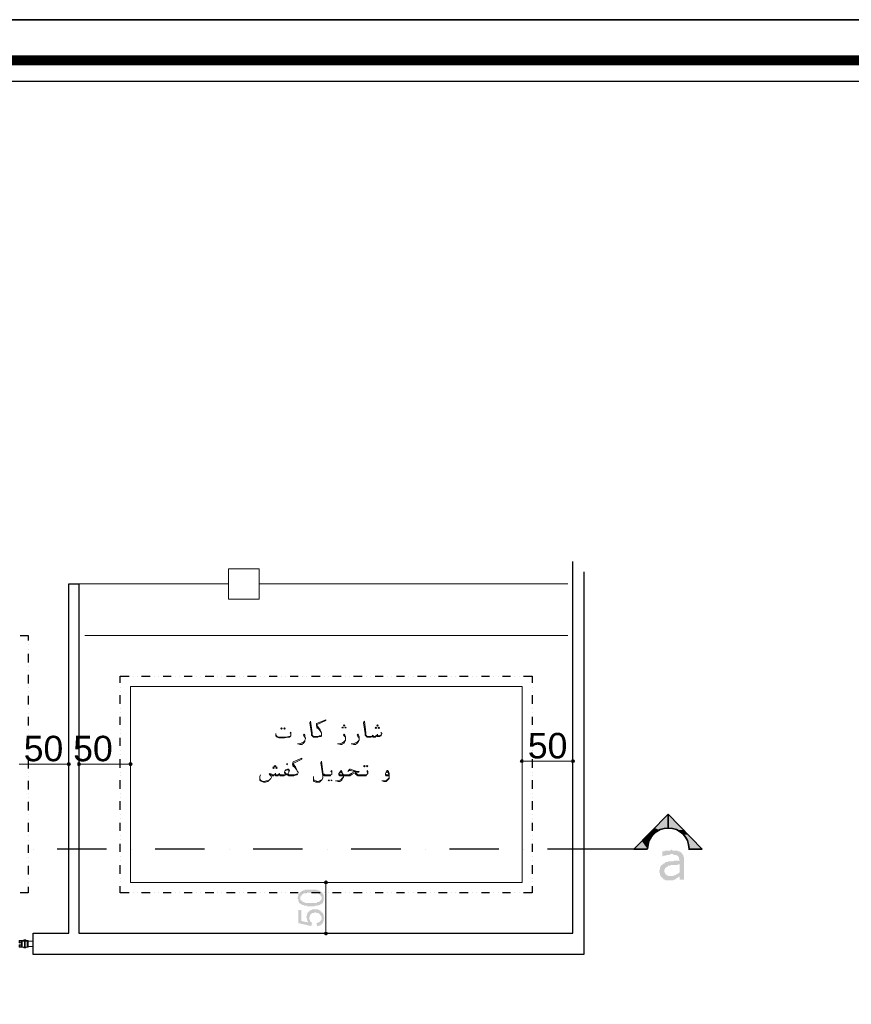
# Model space of a CAD drawing. Header units: metres. Extents: x 5.7 to 89.8, y 4 to 63.5.
# Tile 31 of 72: x 19.8 to 30.9, y 50.4 to 63.5. Entities that reach past the tile are written whole.
import ezdxf

# ---------------------------------------------------------------- set-up
doc = ezdxf.new("R2010")
doc.units = ezdxf.units.M
doc.header["$MEASUREMENT"] = 0
for name, color, linetype in [('PDF11_dim', 7, 'Continuous'), ('PDF11_furn', 7, 'Continuous'), ('PDF11_halozen', 7, 'Continuous'), ('PDF11_KADR', 7, 'Continuous'), ('PDF11_saghf kazeb', 7, 'Continuous'), ('PDF11_SECTION', 7, 'Continuous'), ('PDF11_Text', 7, 'Continuous'), ('PDF11_textt', 7, 'Continuous'), ('PDF11_wall', 7, 'Continuous'), ('PDF11_WIN', 7, 'Continuous')]:
    doc.layers.add(name, color=color, linetype=linetype)
doc.styles.add('PDF Arial', font='arial.ttf')

msp = doc.modelspace()

# ---------------------------------------------------------------- hatches: boundary and pattern name
at = {"layer": 'PDF11_dim', "transparency": 33554559}
h = msp.add_hatch(color=256, dxfattribs=at)
h.paths.add_polyline_path([(23.686, 51.716), (23.686, 51.716), (23.677, 51.716), (23.677, 51.716), (23.667, 51.716), (23.667, 51.716), (23.657, 51.716), (23.648, 51.716), (23.648, 51.716), (23.638, 51.716), (23.638, 51.726), (23.629, 51.726), (23.629, 51.726), (23.629, 51.726), (23.619, 51.726), (23.619, 51.726), (23.609, 51.726), (23.609, 51.726), (23.6, 51.726), (23.6, 51.726), (23.6, 51.726), (23.59, 51.736), (23.59, 51.736), (23.58, 51.736), (23.58, 51.736), (23.571, 51.736), (23.571, 51.745), (23.561, 51.745), (23.561, 51.745), (23.561, 51.745), (23.551, 51.755), (23.551, 51.755), (23.551, 51.755), (23.542, 51.755), (23.542, 51.764), (23.542, 51.764), (23.532, 51.764), (23.532, 51.774), (23.532, 51.774), (23.532, 51.774), (23.523, 51.784), (23.523, 51.784), (23.523, 51.793), (23.523, 51.793), (23.523, 51.803), (23.523, 51.803), (23.523, 51.813), (23.513, 51.813), (23.513, 51.822), (23.513, 51.822), (23.513, 51.832), (23.513, 51.832), (23.513, 51.832), (23.513, 51.842), (23.513, 51.842), (23.523, 51.851), (23.523, 51.851), (23.523, 51.861), (23.523, 51.861), (23.523, 51.87), (23.523, 51.87), (23.523, 51.88), (23.523, 51.88), (23.532, 51.88), (23.532, 51.89), (23.532, 51.89), (23.542, 51.89), (23.542, 51.899), (23.542, 51.899), (23.551, 51.899), (23.551, 51.909), (23.551, 51.909), (23.561, 51.909), (23.561, 51.919), (23.571, 51.919), (23.571, 51.919), (23.571, 51.919), (23.58, 51.919), (23.58, 51.928), (23.59, 51.928), (23.59, 51.928), (23.6, 51.928), (23.6, 51.928), (23.609, 51.928), (23.609, 51.938), (23.609, 51.938), (23.619, 51.938), (23.619, 51.938), (23.629, 51.938), (23.629, 51.938), (23.638, 51.938), (23.638, 51.938), (23.638, 51.938), (23.648, 51.938), (23.648, 51.938), (23.657, 51.938), (23.667, 51.938), (23.667, 51.938), (23.677, 51.938), (23.677, 51.938), (23.686, 51.938), (23.686, 51.938), (23.686, 51.938), (23.696, 51.938), (23.706, 51.938), (23.706, 51.938), (23.715, 51.938), (23.715, 51.938), (23.725, 51.938), (23.725, 51.938), (23.734, 51.938), (23.734, 51.938), (23.744, 51.938), (23.744, 51.938), (23.754, 51.938), (23.754, 51.938), (23.763, 51.938), (23.763, 51.938), (23.773, 51.938), (23.773, 51.928), (23.783, 51.928), (23.783, 51.928), (23.783, 51.928), (23.783, 51.928), (23.792, 51.928), (23.802, 51.928), (23.802, 51.919), (23.802, 51.919), (23.812, 51.919), (23.812, 51.919), (23.821, 51.919), (23.821, 51.909), (23.831, 51.909), (23.831, 51.909), (23.831, 51.899), (23.84, 51.899), (23.84, 51.899), (23.84, 51.89), (23.84, 51.89), (23.85, 51.89), (23.85, 51.88), (23.85, 51.88), (23.85, 51.88), (23.86, 51.87), (23.86, 51.87), (23.86, 51.861), (23.86, 51.861), (23.86, 51.851), (23.86, 51.851), (23.86, 51.842), (23.86, 51.842), (23.86, 51.832), (23.869, 51.832), (23.869, 51.832), (23.869, 51.822), (23.86, 51.822), (23.86, 51.813), (23.86, 51.813), (23.86, 51.803), (23.86, 51.803), (23.86, 51.793), (23.86, 51.793), (23.86, 51.784), (23.86, 51.784), (23.85, 51.784), (23.85, 51.774), (23.85, 51.774), (23.85, 51.764), (23.84, 51.764), (23.84, 51.764), (23.84, 51.755), (23.831, 51.755), (23.831, 51.755), (23.831, 51.755), (23.831, 51.745), (23.821, 51.745), (23.821, 51.745), (23.821, 51.745), (23.812, 51.745), (23.812, 51.736), (23.812, 51.736), (23.802, 51.736), (23.802, 51.736), (23.792, 51.736), (23.792, 51.736), (23.792, 51.736), (23.783, 51.726), (23.783, 51.726), (23.773, 51.726), (23.773, 51.726), (23.763, 51.726), (23.763, 51.726), (23.754, 51.726), (23.754, 51.726), (23.744, 51.726), (23.744, 51.726), (23.734, 51.716), (23.734, 51.716), (23.725, 51.716), (23.715, 51.716), (23.715, 51.716), (23.706, 51.716), (23.706, 51.716), (23.696, 51.716), (23.686, 51.716)], flags=0)
h.paths.add_polyline_path([(23.686, 51.764), (23.696, 51.764), (23.706, 51.764), (23.715, 51.764), (23.715, 51.764), (23.725, 51.764), (23.725, 51.764), (23.734, 51.764), (23.744, 51.764), (23.744, 51.764), (23.754, 51.764), (23.754, 51.764), (23.763, 51.764), (23.763, 51.764), (23.773, 51.764), (23.773, 51.764), (23.773, 51.774), (23.783, 51.774), (23.783, 51.774), (23.783, 51.774), (23.792, 51.774), (23.792, 51.774), (23.792, 51.774), (23.802, 51.784), (23.802, 51.784), (23.802, 51.784), (23.802, 51.784), (23.812, 51.784), (23.812, 51.793), (23.821, 51.793), (23.821, 51.793), (23.821, 51.803), (23.821, 51.803), (23.831, 51.813), (23.831, 51.813), (23.831, 51.822), (23.831, 51.822), (23.831, 51.822), (23.831, 51.832), (23.831, 51.832), (23.831, 51.842), (23.831, 51.842), (23.831, 51.851), (23.821, 51.851), (23.821, 51.851), (23.821, 51.861), (23.821, 51.861), (23.812, 51.87), (23.812, 51.87), (23.812, 51.87), (23.802, 51.88), (23.802, 51.88), (23.802, 51.88), (23.802, 51.88), (23.792, 51.88), (23.792, 51.88), (23.792, 51.89), (23.783, 51.89), (23.783, 51.89), (23.783, 51.89), (23.773, 51.89), (23.773, 51.89), (23.763, 51.89), (23.763, 51.89), (23.754, 51.89), (23.754, 51.89), (23.744, 51.899), (23.744, 51.899), (23.734, 51.899), (23.734, 51.899), (23.725, 51.899), (23.715, 51.899), (23.715, 51.899), (23.706, 51.899), (23.696, 51.899), (23.696, 51.899), (23.686, 51.899), (23.686, 51.899), (23.677, 51.899), (23.667, 51.899), (23.667, 51.899), (23.657, 51.899), (23.648, 51.899), (23.648, 51.899), (23.638, 51.899), (23.638, 51.899), (23.629, 51.89), (23.629, 51.89), (23.619, 51.89), (23.619, 51.89), (23.609, 51.89), (23.609, 51.89), (23.6, 51.89), (23.6, 51.89), (23.6, 51.89), (23.59, 51.89), (23.59, 51.88), (23.59, 51.88), (23.58, 51.88), (23.58, 51.88), (23.58, 51.88), (23.58, 51.88), (23.571, 51.87), (23.571, 51.87), (23.571, 51.87), (23.561, 51.861), (23.561, 51.861), (23.561, 51.861), (23.561, 51.851), (23.551, 51.851), (23.551, 51.842), (23.551, 51.842), (23.551, 51.842), (23.551, 51.832), (23.551, 51.832), (23.551, 51.822), (23.551, 51.822), (23.551, 51.813), (23.551, 51.813), (23.551, 51.803), (23.561, 51.803), (23.561, 51.803), (23.561, 51.793), (23.561, 51.793), (23.571, 51.793), (23.571, 51.784), (23.571, 51.784), (23.58, 51.784), (23.58, 51.784), (23.58, 51.774), (23.59, 51.774), (23.59, 51.774), (23.59, 51.774), (23.6, 51.774), (23.6, 51.774), (23.609, 51.774), (23.609, 51.764), (23.609, 51.764), (23.619, 51.764), (23.619, 51.764), (23.629, 51.764), (23.629, 51.764), (23.638, 51.764), (23.638, 51.764), (23.648, 51.764), (23.657, 51.764), (23.657, 51.764), (23.667, 51.764), (23.667, 51.764), (23.677, 51.764), (23.686, 51.764), (23.686, 51.764), (23.686, 51.764)], flags=0)
msp.add_hatch(color=256, dxfattribs=at).paths.add_polyline_path([(23.773, 51.456), (23.763, 51.495), (23.773, 51.495), (23.773, 51.495), (23.783, 51.504), (23.783, 51.504), (23.792, 51.504), (23.792, 51.504), (23.802, 51.504), (23.802, 51.514), (23.802, 51.514), (23.812, 51.514), (23.812, 51.514), (23.812, 51.524), (23.821, 51.524), (23.821, 51.524), (23.821, 51.533), (23.821, 51.533), (23.831, 51.543), (23.831, 51.543), (23.831, 51.553), (23.831, 51.553), (23.831, 51.562), (23.831, 51.562), (23.831, 51.562), (23.831, 51.572), (23.831, 51.572), (23.831, 51.581), (23.831, 51.581), (23.831, 51.581), (23.821, 51.591), (23.821, 51.591), (23.821, 51.601), (23.821, 51.601), (23.812, 51.601), (23.812, 51.61), (23.812, 51.61), (23.812, 51.61), (23.802, 51.62), (23.802, 51.62), (23.792, 51.62), (23.792, 51.62), (23.792, 51.63), (23.783, 51.63), (23.783, 51.63), (23.773, 51.63), (23.773, 51.63), (23.763, 51.63), (23.763, 51.63), (23.754, 51.639), (23.754, 51.639), (23.744, 51.639), (23.744, 51.639), (23.744, 51.639), (23.734, 51.639), (23.734, 51.63), (23.725, 51.63), (23.725, 51.63), (23.715, 51.63), (23.715, 51.63), (23.706, 51.63), (23.706, 51.63), (23.706, 51.62), (23.696, 51.62), (23.696, 51.62), (23.686, 51.62), (23.686, 51.61), (23.686, 51.61), (23.686, 51.61), (23.686, 51.601), (23.677, 51.601), (23.677, 51.601), (23.677, 51.591), (23.677, 51.591), (23.677, 51.581), (23.667, 51.581), (23.667, 51.572), (23.667, 51.572), (23.667, 51.562), (23.667, 51.562), (23.667, 51.553), (23.667, 51.553), (23.667, 51.543), (23.677, 51.543), (23.677, 51.543), (23.677, 51.533), (23.677, 51.533), (23.677, 51.524), (23.677, 51.524), (23.677, 51.524), (23.686, 51.514), (23.686, 51.514), (23.686, 51.514), (23.696, 51.504), (23.696, 51.504), (23.706, 51.504), (23.706, 51.504), (23.696, 51.456), (23.523, 51.495), (23.523, 51.668), (23.561, 51.668), (23.561, 51.524), (23.657, 51.504), (23.648, 51.514), (23.648, 51.514), (23.648, 51.524), (23.648, 51.524), (23.638, 51.533), (23.638, 51.533), (23.638, 51.543), (23.638, 51.543), (23.638, 51.553), (23.638, 51.553), (23.638, 51.553), (23.638, 51.562), (23.629, 51.562), (23.629, 51.572), (23.629, 51.572), (23.629, 51.581), (23.629, 51.581), (23.638, 51.591), (23.638, 51.591), (23.638, 51.601), (23.638, 51.601), (23.638, 51.61), (23.638, 51.61), (23.638, 51.61), (23.638, 51.62), (23.648, 51.62), (23.648, 51.63), (23.648, 51.63), (23.648, 51.639), (23.657, 51.639), (23.657, 51.639), (23.657, 51.649), (23.667, 51.649), (23.667, 51.649), (23.667, 51.659), (23.677, 51.659), (23.677, 51.659), (23.677, 51.659), (23.686, 51.668), (23.686, 51.668), (23.696, 51.668), (23.696, 51.668), (23.706, 51.668), (23.706, 51.678), (23.706, 51.678), (23.715, 51.678), (23.715, 51.678), (23.725, 51.678), (23.725, 51.678), (23.734, 51.678), (23.734, 51.678), (23.744, 51.678), (23.744, 51.678), (23.754, 51.678), (23.754, 51.678), (23.763, 51.678), (23.763, 51.678), (23.773, 51.678), (23.773, 51.678), (23.783, 51.678), (23.783, 51.678), (23.792, 51.668), (23.792, 51.668), (23.802, 51.668), (23.802, 51.668), (23.802, 51.668), (23.812, 51.659), (23.812, 51.659), (23.821, 51.659), (23.821, 51.649), (23.821, 51.649), (23.831, 51.649), (23.831, 51.649), (23.831, 51.639), (23.84, 51.639), (23.84, 51.639), (23.84, 51.63), (23.85, 51.63), (23.85, 51.63), (23.85, 51.62), (23.85, 51.62), (23.85, 51.61), (23.86, 51.61), (23.86, 51.61), (23.86, 51.601), (23.86, 51.601), (23.86, 51.591), (23.86, 51.591), (23.86, 51.581), (23.86, 51.581), (23.86, 51.572), (23.869, 51.572), (23.869, 51.562), (23.869, 51.562), (23.869, 51.562), (23.86, 51.553), (23.86, 51.543), (23.86, 51.543), (23.86, 51.533), (23.86, 51.533), (23.86, 51.533), (23.86, 51.524), (23.86, 51.524), (23.86, 51.514), (23.85, 51.514), (23.85, 51.504), (23.85, 51.504), (23.85, 51.504), (23.85, 51.495), (23.84, 51.495), (23.84, 51.485), (23.84, 51.485), (23.831, 51.485), (23.831, 51.485), (23.831, 51.476), (23.821, 51.476), (23.821, 51.476), (23.821, 51.466), (23.812, 51.466), (23.812, 51.466), (23.802, 51.466), (23.802, 51.456), (23.802, 51.456), (23.792, 51.456), (23.792, 51.456), (23.783, 51.456), (23.783, 51.456), (23.773, 51.456), (23.773, 51.456)])
at = {"layer": 'PDF11_SECTION', "transparency": 33554559}
h = msp.add_hatch(color=256, dxfattribs=at)
h.paths.add_polyline_path([(28.637, 52.073), (28.579, 52.073), (28.579, 52.111), (28.569, 52.111), (28.56, 52.102), (28.56, 52.102), (28.55, 52.092), (28.54, 52.092), (28.54, 52.092), (28.531, 52.082), (28.531, 52.082), (28.521, 52.082), (28.521, 52.073), (28.512, 52.073), (28.502, 52.073), (28.502, 52.073), (28.492, 52.063), (28.483, 52.063), (28.483, 52.063), (28.473, 52.063), (28.463, 52.063), (28.463, 52.063), (28.454, 52.063), (28.444, 52.063), (28.435, 52.063), (28.435, 52.063), (28.425, 52.063), (28.425, 52.063), (28.415, 52.063), (28.406, 52.063), (28.406, 52.063), (28.396, 52.063), (28.386, 52.073), (28.386, 52.073), (28.377, 52.073), (28.367, 52.073), (28.367, 52.082), (28.357, 52.082), (28.357, 52.092), (28.348, 52.092), (28.348, 52.092), (28.348, 52.102), (28.338, 52.102), (28.338, 52.111), (28.329, 52.111), (28.329, 52.121), (28.329, 52.13), (28.319, 52.13), (28.319, 52.14), (28.319, 52.15), (28.319, 52.15), (28.319, 52.159), (28.309, 52.169), (28.309, 52.169), (28.309, 52.179), (28.309, 52.179), (28.309, 52.188), (28.309, 52.198), (28.319, 52.208), (28.319, 52.208), (28.319, 52.217), (28.319, 52.227), (28.319, 52.236), (28.319, 52.236), (28.329, 52.246), (28.329, 52.246), (28.329, 52.256), (28.338, 52.256), (28.338, 52.265), (28.348, 52.265), (28.348, 52.275), (28.357, 52.275), (28.357, 52.285), (28.367, 52.285), (28.377, 52.285), (28.377, 52.294), (28.386, 52.294), (28.386, 52.294), (28.396, 52.304), (28.406, 52.304), (28.406, 52.304), (28.415, 52.304), (28.425, 52.304), (28.425, 52.313), (28.435, 52.313), (28.444, 52.313), (28.454, 52.313), (28.454, 52.313), (28.463, 52.313), (28.473, 52.313), (28.473, 52.313), (28.483, 52.313), (28.492, 52.313), (28.492, 52.313), (28.502, 52.323), (28.512, 52.323), (28.512, 52.323), (28.521, 52.323), (28.531, 52.323), (28.54, 52.323), (28.54, 52.323), (28.55, 52.323), (28.56, 52.323), (28.569, 52.323), (28.569, 52.323), (28.579, 52.323), (28.579, 52.333), (28.569, 52.342), (28.569, 52.352), (28.569, 52.352), (28.569, 52.362), (28.569, 52.371), (28.569, 52.371), (28.56, 52.371), (28.56, 52.381), (28.55, 52.391), (28.55, 52.391), (28.54, 52.391), (28.54, 52.4), (28.531, 52.4), (28.521, 52.4), (28.521, 52.4), (28.512, 52.4), (28.502, 52.4), (28.502, 52.4), (28.492, 52.41), (28.483, 52.41), (28.473, 52.41), (28.473, 52.41), (28.463, 52.41), (28.454, 52.41), (28.454, 52.41), (28.444, 52.4), (28.435, 52.4), (28.435, 52.4), (28.425, 52.4), (28.415, 52.4), (28.415, 52.4), (28.406, 52.4), (28.406, 52.4), (28.396, 52.391), (28.386, 52.391), (28.386, 52.391), (28.377, 52.391), (28.367, 52.391), (28.357, 52.381), (28.357, 52.381), (28.348, 52.381), (28.348, 52.381), (28.348, 52.448), (28.348, 52.448), (28.357, 52.448), (28.367, 52.448), (28.367, 52.448), (28.377, 52.448), (28.386, 52.458), (28.396, 52.458), (28.406, 52.458), (28.406, 52.458), (28.415, 52.458), (28.425, 52.458), (28.425, 52.458), (28.435, 52.458), (28.444, 52.458), (28.454, 52.458), (28.454, 52.458), (28.463, 52.468), (28.473, 52.468), (28.473, 52.468), (28.483, 52.468), (28.483, 52.458), (28.492, 52.458), (28.502, 52.458), (28.512, 52.458), (28.512, 52.458), (28.521, 52.458), (28.531, 52.458), (28.531, 52.458), (28.54, 52.458), (28.54, 52.458), (28.55, 52.458), (28.56, 52.448), (28.56, 52.448), (28.569, 52.448), (28.579, 52.448), (28.579, 52.439), (28.589, 52.439), (28.589, 52.439), (28.598, 52.429), (28.598, 52.429), (28.608, 52.429), (28.608, 52.419), (28.618, 52.41), (28.618, 52.41), (28.618, 52.4), (28.627, 52.4), (28.627, 52.391), (28.627, 52.391), (28.627, 52.381), (28.637, 52.371), (28.637, 52.371), (28.637, 52.362), (28.637, 52.352), (28.637, 52.342), (28.637, 52.342), (28.637, 52.333), (28.637, 52.333)], flags=0)
h.paths.add_polyline_path([(28.579, 52.169), (28.579, 52.275), (28.569, 52.275), (28.56, 52.275), (28.56, 52.275), (28.55, 52.265), (28.54, 52.265), (28.531, 52.265), (28.531, 52.265), (28.521, 52.265), (28.512, 52.265), (28.502, 52.265), (28.492, 52.265), (28.492, 52.265), (28.483, 52.265), (28.473, 52.265), (28.463, 52.265), (28.463, 52.265), (28.454, 52.256), (28.444, 52.256), (28.444, 52.256), (28.444, 52.256), (28.435, 52.256), (28.425, 52.256), (28.425, 52.246), (28.415, 52.246), (28.406, 52.246), (28.406, 52.236), (28.396, 52.236), (28.396, 52.236), (28.396, 52.227), (28.386, 52.227), (28.386, 52.217), (28.386, 52.208), (28.377, 52.208), (28.377, 52.198), (28.377, 52.188), (28.377, 52.188), (28.377, 52.179), (28.377, 52.169), (28.386, 52.159), (28.386, 52.159), (28.386, 52.15), (28.386, 52.15), (28.396, 52.14), (28.396, 52.14), (28.396, 52.14), (28.406, 52.13), (28.406, 52.13), (28.415, 52.13), (28.425, 52.121), (28.425, 52.121), (28.435, 52.121), (28.444, 52.121), (28.444, 52.121), (28.454, 52.121), (28.463, 52.121), (28.463, 52.121), (28.473, 52.121), (28.483, 52.121), (28.492, 52.121), (28.492, 52.121), (28.502, 52.13), (28.512, 52.13), (28.512, 52.13), (28.521, 52.13), (28.521, 52.13), (28.531, 52.14), (28.531, 52.14), (28.54, 52.14), (28.55, 52.15), (28.55, 52.15), (28.56, 52.15), (28.569, 52.159), (28.569, 52.159), (28.579, 52.169)], flags=0)

# ---------------------------------------------------------------- linework, layer by layer
at = {"layer": 'PDF11_dim', "lineweight": 20}
for points in [[(20.479, 53.671), (20.479, 53.691)], [(20.614, 53.671), (20.614, 53.691)], [(21.298, 53.671), (21.298, 53.691)], [(26.489, 53.662), (26.489, 53.729)], [(27.163, 53.662), (27.163, 53.729)], [(19.824, 53.604), (19.853, 53.604), (20.431, 53.604), (20.45, 53.604)], [(20.643, 53.604), (20.672, 53.604), (21.25, 53.604), (21.269, 53.604)], [(26.508, 53.643), (26.537, 53.643), (27.115, 53.643), (27.144, 53.643)], [(23.831, 52.034), (23.812, 52.034)], [(23.889, 52.015), (23.889, 51.986), (23.889, 51.408), (23.889, 51.379)], [(23.831, 51.36), (23.812, 51.36)]]:
    msp.add_lwpolyline(points, dxfattribs=at)
at = {"layer": 'PDF11_dim', "transparency": 33554559}
for points in [[(26.489, 53.671), (26.47, 53.662), (26.489, 53.643)], [(26.489, 53.643), (26.508, 53.662), (26.489, 53.671)], [(27.163, 53.643), (27.163, 53.671), (27.144, 53.662)], [(27.182, 53.662), (27.163, 53.643), (27.163, 53.671)], [(20.46, 53.623), (20.45, 53.604), (20.479, 53.604)], [(20.45, 53.604), (20.479, 53.604), (20.46, 53.585)], [(20.479, 53.604), (20.479, 53.633), (20.46, 53.623)], [(20.479, 53.604), (20.46, 53.585), (20.479, 53.575)], [(20.498, 53.623), (20.479, 53.604), (20.479, 53.633)], [(20.508, 53.604), (20.498, 53.623), (20.479, 53.604)], [(20.479, 53.575), (20.498, 53.585), (20.479, 53.604)], [(20.498, 53.585), (20.479, 53.604), (20.508, 53.604)], [(20.614, 53.633), (20.595, 53.623), (20.614, 53.604)], [(20.595, 53.623), (20.614, 53.604), (20.595, 53.604)], [(20.595, 53.604), (20.595, 53.585), (20.614, 53.604)], [(20.595, 53.585), (20.614, 53.604), (20.614, 53.575)], [(20.614, 53.604), (20.633, 53.623), (20.614, 53.633)], [(20.643, 53.604), (20.614, 53.604), (20.633, 53.623)], [(20.614, 53.604), (20.614, 53.575), (20.633, 53.585)], [(20.633, 53.585), (20.643, 53.604), (20.614, 53.604)], [(21.279, 53.623), (21.269, 53.604), (21.298, 53.604)], [(21.269, 53.604), (21.298, 53.604), (21.279, 53.585)], [(21.298, 53.604), (21.298, 53.633), (21.279, 53.623)], [(21.298, 53.604), (21.279, 53.585), (21.298, 53.575)], [(21.317, 53.623), (21.298, 53.604), (21.298, 53.633)], [(21.327, 53.604), (21.317, 53.623), (21.298, 53.604)], [(21.298, 53.575), (21.317, 53.585), (21.298, 53.604)], [(21.317, 53.585), (21.298, 53.604), (21.327, 53.604)], [(26.47, 53.662), (26.489, 53.643), (26.46, 53.643)], [(26.46, 53.643), (26.47, 53.623), (26.489, 53.643)], [(26.47, 53.623), (26.489, 53.643), (26.489, 53.623)], [(26.508, 53.643), (26.489, 53.643), (26.508, 53.662)], [(26.489, 53.643), (26.489, 53.623), (26.508, 53.623)], [(26.508, 53.623), (26.508, 53.643), (26.489, 53.643)], [(27.144, 53.662), (27.144, 53.643), (27.163, 53.643)], [(27.144, 53.643), (27.163, 53.643), (27.144, 53.623)], [(27.163, 53.643), (27.144, 53.623), (27.163, 53.623)], [(27.192, 53.643), (27.182, 53.662), (27.163, 53.643)], [(27.163, 53.623), (27.182, 53.623), (27.163, 53.643)], [(27.182, 53.623), (27.163, 53.643), (27.192, 53.643)], [(23.889, 52.063), (23.869, 52.053), (23.889, 52.034)], [(23.869, 52.053), (23.889, 52.034), (23.869, 52.034)], [(23.889, 52.034), (23.869, 52.034), (23.869, 52.015)], [(23.869, 52.015), (23.889, 52.015), (23.889, 52.034)], [(23.908, 52.053), (23.889, 52.034), (23.889, 52.063)], [(23.917, 52.034), (23.908, 52.053), (23.889, 52.034)], [(23.889, 52.015), (23.889, 52.034), (23.908, 52.015)], [(23.889, 52.034), (23.908, 52.015), (23.917, 52.034)], [(23.889, 51.379), (23.889, 51.36), (23.869, 51.379)], [(23.889, 51.36), (23.869, 51.379), (23.869, 51.36)], [(23.869, 51.36), (23.869, 51.341), (23.889, 51.36)], [(23.869, 51.341), (23.889, 51.36), (23.889, 51.331)], [(23.889, 51.36), (23.917, 51.36), (23.908, 51.379)], [(23.908, 51.379), (23.889, 51.379), (23.889, 51.36)], [(23.889, 51.331), (23.908, 51.341), (23.889, 51.36)], [(23.908, 51.341), (23.889, 51.36), (23.917, 51.36)]]:
    msp.add_solid(points, dxfattribs=at)
at = {"layer": 'PDF11_furn', "lineweight": 18}
for points in [[(22.598, 55.79), (23.003, 55.79), (23.003, 56.195), (22.598, 56.195)], [(27.096, 55.993), (23.003, 55.993)], [(27.096, 55.309), (20.691, 55.309)]]:
    msp.add_lwpolyline(points, close=True, dxfattribs=at)
msp.add_lwpolyline([(20.547, 55.993), (22.598, 55.993), (20.614, 55.993)], dxfattribs=at)
at = {"layer": 'PDF11_halozen', "lineweight": 25}
for points in [[(19.834, 55.309), (19.94, 55.309), (19.94, 55.241)], [(19.94, 55.184), (19.94, 55.184)], [(19.94, 55.126), (19.94, 55.126)], [(19.94, 55.068), (19.94, 54.952)], [(19.94, 54.904), (19.94, 54.904)], [(19.94, 54.846), (19.94, 54.846)], [(19.94, 54.789), (19.94, 54.673)], [(21.163, 54.683), (21.163, 54.769), (21.279, 54.769)], [(21.336, 54.769), (21.336, 54.769)], [(21.394, 54.769), (21.394, 54.769)], [(21.442, 54.769), (21.558, 54.769)], [(21.616, 54.769), (21.616, 54.769)], [(21.673, 54.769), (21.673, 54.769)], [(21.731, 54.769), (21.837, 54.769)], [(21.895, 54.769), (21.895, 54.769)], [(21.953, 54.769), (21.953, 54.769)], [(22.011, 54.769), (22.116, 54.769)], [(22.174, 54.769), (22.174, 54.769)], [(22.232, 54.769), (22.232, 54.769)], [(22.29, 54.769), (22.405, 54.769)], [(22.454, 54.769), (22.454, 54.769)], [(22.511, 54.769), (22.511, 54.769)], [(22.569, 54.769), (22.685, 54.769)], [(22.742, 54.769), (22.742, 54.769)], [(22.8, 54.769), (22.8, 54.769)], [(22.848, 54.769), (22.964, 54.769)], [(23.022, 54.769), (23.022, 54.769)], [(23.08, 54.769), (23.08, 54.769)], [(23.137, 54.769), (23.243, 54.769)], [(23.301, 54.769), (23.301, 54.769)], [(23.359, 54.769), (23.359, 54.769)], [(23.417, 54.769), (23.523, 54.769)], [(23.58, 54.769), (23.58, 54.769)], [(23.638, 54.769), (23.638, 54.769)], [(23.696, 54.769), (23.812, 54.769)], [(23.869, 54.769), (23.869, 54.769)], [(23.917, 54.769), (23.917, 54.769)], [(23.975, 54.769), (24.091, 54.769)], [(24.149, 54.769), (24.149, 54.769)], [(24.206, 54.769), (24.206, 54.769)], [(24.255, 54.769), (24.37, 54.769)], [(24.428, 54.769), (24.428, 54.769)], [(24.486, 54.769), (24.486, 54.769)], [(24.544, 54.769), (24.649, 54.769)], [(24.707, 54.769), (24.707, 54.769)], [(24.765, 54.769), (24.765, 54.769)], [(24.823, 54.769), (24.929, 54.769)], [(24.987, 54.769), (24.987, 54.769)], [(25.044, 54.769), (25.044, 54.769)], [(25.102, 54.769), (25.218, 54.769)], [(25.275, 54.769), (25.275, 54.769)], [(25.324, 54.769), (25.324, 54.769)], [(25.381, 54.769), (25.497, 54.769)], [(25.555, 54.769), (25.555, 54.769)], [(25.613, 54.769), (25.613, 54.769)], [(25.661, 54.769), (25.776, 54.769)], [(25.834, 54.769), (25.834, 54.769)], [(25.892, 54.769), (25.892, 54.769)], [(25.95, 54.769), (26.056, 54.769)], [(26.113, 54.769), (26.113, 54.769)], [(26.171, 54.769), (26.171, 54.769)], [(26.229, 54.769), (26.335, 54.769)], [(26.393, 54.769), (26.393, 54.769)], [(26.45, 54.769), (26.45, 54.769)], [(26.508, 54.769), (26.624, 54.769), (26.624, 54.683)], [(19.94, 54.615), (19.94, 54.615)], [(21.163, 54.625), (21.163, 54.625)], [(26.624, 54.625), (26.624, 54.625)], [(19.94, 54.567), (19.94, 54.567)], [(19.94, 54.509), (19.94, 54.394)], [(21.163, 54.567), (21.163, 54.567)], [(21.163, 54.403), (21.163, 54.519)], [(26.624, 54.567), (26.624, 54.567)], [(26.624, 54.519), (26.624, 54.403)], [(19.94, 54.336), (19.94, 54.336)], [(21.163, 54.346), (21.163, 54.346)], [(26.624, 54.346), (26.624, 54.346)], [(19.94, 54.278), (19.94, 54.278)], [(19.94, 54.23), (19.94, 54.115)], [(21.163, 54.288), (21.163, 54.288)], [(21.163, 54.124), (21.163, 54.23)], [(26.624, 54.288), (26.624, 54.288)], [(26.624, 54.23), (26.624, 54.124)], [(21.163, 54.066), (21.163, 54.066)], [(26.624, 54.066), (26.624, 54.066)], [(19.94, 54.057), (19.94, 54.057)], [(19.94, 53.999), (19.94, 53.999)], [(19.94, 53.941), (19.94, 53.835)], [(21.163, 54.009), (21.163, 54.009)], [(21.163, 53.845), (21.163, 53.951)], [(26.624, 54.009), (26.624, 54.009)], [(26.624, 53.951), (26.624, 53.845)], [(19.94, 53.777), (19.94, 53.777)], [(19.94, 53.72), (19.94, 53.72)], [(21.163, 53.787), (21.163, 53.787)], [(21.163, 53.729), (21.163, 53.729)], [(21.163, 53.556), (21.163, 53.671)], [(26.624, 53.787), (26.624, 53.787)], [(26.624, 53.729), (26.624, 53.729)], [(26.624, 53.671), (26.624, 53.556)], [(19.94, 53.662), (19.94, 53.546)], [(19.94, 53.498), (19.94, 53.498)], [(19.94, 53.44), (19.94, 53.44)], [(21.163, 53.498), (21.163, 53.498)], [(21.163, 53.45), (21.163, 53.45)], [(26.624, 53.498), (26.624, 53.498)], [(26.624, 53.45), (26.624, 53.45)], [(19.94, 53.383), (19.94, 53.267)], [(21.163, 53.277), (21.163, 53.392)], [(26.624, 53.392), (26.624, 53.277)], [(19.94, 53.209), (19.94, 53.209)], [(19.94, 53.161), (19.94, 53.161)], [(21.163, 53.219), (21.163, 53.219)], [(21.163, 53.161), (21.163, 53.161)], [(26.624, 53.219), (26.624, 53.219)], [(26.624, 53.161), (26.624, 53.161)], [(19.94, 53.103), (19.94, 52.988)], [(21.163, 52.997), (21.163, 53.113)], [(26.624, 53.113), (26.624, 52.997)], [(19.94, 52.93), (19.94, 52.93)], [(21.163, 52.939), (21.163, 52.939)], [(26.624, 52.939), (26.624, 52.939)], [(19.94, 52.872), (19.94, 52.872)], [(19.94, 52.824), (19.94, 52.708)], [(21.163, 52.882), (21.163, 52.882)], [(21.163, 52.718), (21.163, 52.824)], [(26.624, 52.882), (26.624, 52.882)], [(26.624, 52.824), (26.624, 52.718)], [(19.94, 52.651), (19.94, 52.651)], [(21.163, 52.66), (21.163, 52.66)], [(26.624, 52.66), (26.624, 52.66)], [(19.94, 52.593), (19.94, 52.593)], [(19.94, 52.535), (19.94, 52.429)], [(21.163, 52.602), (21.163, 52.602)], [(21.163, 52.439), (21.163, 52.545)], [(26.624, 52.602), (26.624, 52.602)], [(26.624, 52.545), (26.624, 52.439)], [(19.94, 52.371), (19.94, 52.371)], [(21.163, 52.381), (21.163, 52.381)], [(26.624, 52.381), (26.624, 52.381)], [(19.94, 52.313), (19.94, 52.313)], [(19.94, 52.256), (19.94, 52.14)], [(21.163, 52.323), (21.163, 52.323)], [(21.163, 52.15), (21.163, 52.265)], [(26.624, 52.323), (26.624, 52.323)], [(26.624, 52.265), (26.624, 52.15)], [(19.94, 51.976), (19.94, 51.899), (19.834, 51.899)], [(19.94, 52.092), (19.94, 52.092)], [(19.94, 52.034), (19.94, 52.034)], [(21.163, 52.092), (21.163, 52.092)], [(21.163, 52.044), (21.163, 52.044)], [(21.279, 51.899), (21.163, 51.899), (21.163, 51.986)], [(26.624, 51.986), (26.624, 51.899), (26.508, 51.899)], [(26.624, 52.092), (26.624, 52.092)], [(26.624, 52.044), (26.624, 52.044)], [(21.336, 51.899), (21.336, 51.899)], [(21.394, 51.899), (21.394, 51.899)], [(21.558, 51.899), (21.442, 51.899)], [(21.616, 51.899), (21.616, 51.899)], [(21.673, 51.899), (21.673, 51.899)], [(21.837, 51.899), (21.731, 51.899)], [(21.895, 51.899), (21.895, 51.899)], [(21.953, 51.899), (21.953, 51.899)], [(22.116, 51.899), (22.011, 51.899)], [(22.174, 51.899), (22.174, 51.899)], [(22.232, 51.899), (22.232, 51.899)], [(22.405, 51.899), (22.29, 51.899)], [(22.454, 51.899), (22.454, 51.899)], [(22.511, 51.899), (22.511, 51.899)], [(22.685, 51.899), (22.569, 51.899)], [(22.742, 51.899), (22.742, 51.899)], [(22.8, 51.899), (22.8, 51.899)], [(22.964, 51.899), (22.848, 51.899)], [(23.022, 51.899), (23.022, 51.899)], [(23.08, 51.899), (23.08, 51.899)], [(23.243, 51.899), (23.137, 51.899)], [(23.301, 51.899), (23.301, 51.899)], [(23.359, 51.899), (23.359, 51.899)], [(23.523, 51.899), (23.417, 51.899)], [(23.58, 51.899), (23.58, 51.899)], [(23.638, 51.899), (23.638, 51.899)], [(23.812, 51.899), (23.696, 51.899)], [(23.869, 51.899), (23.869, 51.899)], [(23.917, 51.899), (23.917, 51.899)], [(24.091, 51.899), (23.975, 51.899)], [(24.149, 51.899), (24.149, 51.899)], [(24.206, 51.899), (24.206, 51.899)], [(24.37, 51.899), (24.255, 51.899)], [(24.428, 51.899), (24.428, 51.899)], [(24.486, 51.899), (24.486, 51.899)], [(24.649, 51.899), (24.544, 51.899)], [(24.707, 51.899), (24.707, 51.899)], [(24.765, 51.899), (24.765, 51.899)], [(24.929, 51.899), (24.823, 51.899)], [(24.987, 51.899), (24.987, 51.899)], [(25.044, 51.899), (25.044, 51.899)], [(25.218, 51.899), (25.102, 51.899)], [(25.275, 51.899), (25.275, 51.899)], [(25.324, 51.899), (25.324, 51.899)], [(25.497, 51.899), (25.381, 51.899)], [(25.555, 51.899), (25.555, 51.899)], [(25.613, 51.899), (25.613, 51.899)], [(25.776, 51.899), (25.661, 51.899)], [(25.834, 51.899), (25.834, 51.899)], [(25.892, 51.899), (25.892, 51.899)], [(26.056, 51.899), (25.95, 51.899)], [(26.113, 51.899), (26.113, 51.899)], [(26.171, 51.899), (26.171, 51.899)], [(26.335, 51.899), (26.229, 51.899)], [(26.393, 51.899), (26.393, 51.899)], [(26.45, 51.899), (26.45, 51.899)]]:
    msp.add_lwpolyline(points, dxfattribs=at)
at = {"layer": 'PDF11_KADR', "lineweight": 25}
for points in [[(5.695, 4.013), (89.785, 4.013), (89.785, 63.476), (5.695, 63.476)], [(5.695, 63.476), (89.785, 63.476), (89.785, 4.013), (5.695, 4.013)], [(6.514, 4.832), (88.841, 4.832), (88.841, 62.657), (6.514, 62.657)]]:
    msp.add_lwpolyline(points, close=True, dxfattribs=at)
at = {"layer": 'PDF11_KADR', "lineweight": 0, "const_width": 0.135}
msp.add_lwpolyline([(6.235, 62.937), (6.235, 4.552), (89.111, 4.552), (89.111, 62.937)], close=True, dxfattribs=at)
at = {"layer": 'PDF11_saghf kazeb', "lineweight": 18}
msp.add_lwpolyline([(21.298, 54.635), (26.489, 54.635), (26.489, 52.034), (21.298, 52.034)], close=True, dxfattribs=at)
at = {"layer": 'PDF11_SECTION', "lineweight": 30}
for points in [[(28.155, 52.477), (27.972, 52.477), (28.425, 52.939), (28.878, 52.477), (28.695, 52.477), (28.878, 52.477), (28.425, 52.939), (27.972, 52.477), (28.155, 52.477), (27.51, 52.477), (26.826, 52.477)], [(20.007, 52.477), (20.007, 52.477)], [(20.98, 52.477), (20.325, 52.477)], [(21.307, 52.477), (21.307, 52.477)], [(22.28, 52.477), (21.625, 52.477)], [(22.608, 52.477), (22.608, 52.477)], [(23.58, 52.477), (22.925, 52.477)], [(23.908, 52.477), (23.908, 52.477)], [(24.881, 52.477), (24.226, 52.477)], [(25.208, 52.477), (25.208, 52.477)], [(26.181, 52.477), (25.526, 52.477)], [(26.508, 52.477), (26.508, 52.477)]]:
    msp.add_lwpolyline(points, dxfattribs=at)
msp.add_lwpolyline([(28.425, 52.757), (28.425, 52.939)], close=True, dxfattribs=at)
msp.add_lwpolyline([(28.704, 52.482, 0.999952), (28.155, 52.482, -0.999952)], format="xyb", close=True, dxfattribs=at)
at = {"layer": 'PDF11_SECTION', "transparency": 33554559}
for points in [[(28.425, 52.939), (28.242, 52.757), (28.425, 52.757)], [(28.425, 52.939), (28.425, 52.757), (28.608, 52.757)], [(28.425, 52.939), (28.425, 52.757), (28.608, 52.757)], [(28.223, 52.728), (28.319, 52.728), (28.242, 52.757)], [(28.319, 52.728), (28.242, 52.757), (28.425, 52.757)], [(28.531, 52.728), (28.627, 52.728), (28.425, 52.757)], [(28.627, 52.728), (28.425, 52.757), (28.608, 52.757)], [(28.531, 52.728), (28.627, 52.728), (28.425, 52.757)], [(28.627, 52.728), (28.425, 52.757), (28.608, 52.757)], [(28.078, 52.583), (28.174, 52.583), (28.165, 52.67)], [(28.165, 52.67), (28.232, 52.67), (28.223, 52.728)], [(28.174, 52.583), (28.165, 52.67), (28.232, 52.67)], [(28.232, 52.67), (28.223, 52.728), (28.319, 52.728)], [(28.618, 52.67), (28.685, 52.67), (28.531, 52.728)], [(28.685, 52.67), (28.531, 52.728), (28.627, 52.728)], [(28.618, 52.67), (28.685, 52.67), (28.531, 52.728)], [(28.685, 52.67), (28.531, 52.728), (28.627, 52.728)], [(28.675, 52.583), (28.781, 52.583), (28.618, 52.67)], [(28.781, 52.583), (28.618, 52.67), (28.685, 52.67)], [(28.675, 52.583), (28.781, 52.583), (28.618, 52.67)], [(28.781, 52.583), (28.618, 52.67), (28.685, 52.67)], [(27.972, 52.477), (28.155, 52.477), (28.078, 52.583)], [(28.155, 52.477), (28.078, 52.583), (28.174, 52.583)], [(28.695, 52.477), (28.878, 52.477), (28.675, 52.583)], [(28.878, 52.477), (28.675, 52.583), (28.781, 52.583)], [(28.695, 52.477), (28.878, 52.477), (28.675, 52.583)], [(28.878, 52.477), (28.675, 52.583), (28.781, 52.583)]]:
    msp.add_solid(points, dxfattribs=at)
at = {"layer": 'PDF11_textt', "lineweight": 20}
for points in [[(23.831, 53.98), (23.802, 53.98), (23.792, 53.97), (23.754, 53.97), (23.744, 53.97), (23.734, 53.97), (23.725, 53.97), (23.715, 53.98), (23.706, 53.989), (23.706, 53.999), (23.706, 54.018), (23.686, 54.172), (23.677, 54.153), (23.696, 54.009), (23.696, 53.989), (23.706, 53.98), (23.715, 53.97), (23.725, 53.96), (23.734, 53.96), (23.744, 53.96), (23.754, 53.96), (23.783, 53.96), (23.802, 53.97), (23.821, 53.97), (23.831, 53.98), (23.831, 53.999), (23.831, 54.009), (23.831, 54.018), (23.812, 54.057), (23.763, 54.124), (23.889, 54.182), (23.889, 54.192), (23.763, 54.143), (23.763, 54.115), (23.773, 54.076), (23.763, 54.124)], [(23.773, 54.105), (23.792, 54.076)], [(23.773, 54.095), (23.812, 54.047), (23.831, 54.018)], [(24.63, 54.009), (24.621, 54.018), (24.621, 54.028), (24.63, 54.009), (24.621, 53.989), (24.621, 53.98), (24.611, 53.98), (24.601, 53.97), (24.592, 53.97), (24.572, 53.97), (24.563, 53.98), (24.563, 53.989), (24.553, 53.97), (24.544, 53.96), (24.534, 53.96), (24.524, 53.96), (24.515, 53.96), (24.505, 53.97), (24.505, 53.98), (24.495, 53.97), (24.486, 53.96), (24.476, 53.96), (24.457, 53.96), (24.447, 53.96), (24.438, 53.96), (24.428, 53.97), (24.418, 53.98), (24.409, 53.989), (24.409, 54.009), (24.389, 54.153), (24.399, 54.172), (24.418, 54.018), (24.418, 53.999), (24.418, 53.989), (24.428, 53.98), (24.438, 53.97), (24.447, 53.97), (24.457, 53.97), (24.476, 53.97), (24.495, 53.97), (24.505, 53.98), (24.505, 53.989), (24.515, 53.98), (24.524, 53.97), (24.544, 53.97), (24.553, 53.98), (24.563, 53.989), (24.572, 53.989), (24.582, 53.98), (24.601, 53.98), (24.611, 53.989), (24.621, 53.989)], [(23.426, 53.989), (23.426, 53.999), (23.426, 54.009), (23.417, 54.018), (23.426, 54.028), (23.426, 54.018), (23.426, 54.009), (23.426, 53.999), (23.426, 53.989), (23.426, 53.98), (23.407, 53.96), (23.388, 53.96), (23.34, 53.951), (23.32, 53.951), (23.301, 53.951), (23.263, 53.951), (23.243, 53.96), (23.234, 53.97), (23.224, 53.98), (23.224, 53.989), (23.224, 53.999), (23.224, 54.009)], [(23.224, 53.989), (23.234, 53.98), (23.253, 53.96), (23.301, 53.96), (23.311, 53.96), (23.359, 53.96), (23.397, 53.97), (23.407, 53.97), (23.426, 53.98)], [(23.619, 53.941), (23.609, 53.96), (23.6, 53.97), (23.59, 53.989), (23.6, 53.999), (23.609, 53.989), (23.609, 53.97), (23.619, 53.951), (23.619, 53.941), (23.609, 53.922), (23.609, 53.903), (23.59, 53.883), (23.571, 53.864), (23.542, 53.864), (23.523, 53.874), (23.513, 53.874)], [(24.149, 53.941), (24.149, 53.96), (24.139, 53.97), (24.12, 53.989), (24.129, 53.999), (24.139, 53.989), (24.149, 53.97), (24.149, 53.951), (24.149, 53.941), (24.149, 53.922), (24.139, 53.903), (24.129, 53.883), (24.1, 53.864), (24.081, 53.864), (24.052, 53.874), (24.043, 53.874)], [(24.332, 53.941), (24.322, 53.96), (24.312, 53.97), (24.303, 53.989), (24.312, 53.999), (24.322, 53.989), (24.332, 53.97), (24.332, 53.951), (24.332, 53.941), (24.332, 53.922), (24.322, 53.903), (24.303, 53.883), (24.283, 53.864), (24.255, 53.864), (24.235, 53.874), (24.226, 53.874)], [(24.505, 53.989), (24.505, 53.989)], [(24.572, 53.999), (24.572, 53.989)], [(23.523, 53.874), (23.542, 53.874), (23.561, 53.883), (23.59, 53.893), (23.609, 53.912), (23.609, 53.922)], [(24.052, 53.874), (24.072, 53.874), (24.1, 53.883), (24.12, 53.893), (24.139, 53.912), (24.149, 53.922)], [(24.235, 53.874), (24.255, 53.874), (24.274, 53.883), (24.303, 53.893), (24.322, 53.912), (24.332, 53.922)], [(23.147, 53.479), (23.157, 53.45), (23.176, 53.45), (23.186, 53.45), (23.195, 53.45), (23.205, 53.46), (23.214, 53.469), (23.214, 53.46), (23.224, 53.45), (23.234, 53.45), (23.243, 53.45), (23.253, 53.45), (23.263, 53.469), (23.272, 53.46), (23.282, 53.45), (23.291, 53.45), (23.311, 53.45), (23.33, 53.45), (23.349, 53.46), (23.359, 53.46), (23.369, 53.469), (23.369, 53.46), (23.378, 53.46), (23.397, 53.45), (23.417, 53.45), (23.426, 53.45), (23.436, 53.45), (23.465, 53.45), (23.494, 53.46), (23.503, 53.46), (23.513, 53.469), (23.523, 53.488), (23.523, 53.498), (23.513, 53.508), (23.494, 53.546), (23.455, 53.614), (23.571, 53.671), (23.571, 53.681), (23.455, 53.633), (23.446, 53.604), (23.455, 53.566), (23.455, 53.614)], [(23.513, 53.469), (23.494, 53.469), (23.474, 53.46), (23.446, 53.46), (23.426, 53.46), (23.417, 53.46), (23.397, 53.46), (23.388, 53.469), (23.369, 53.469), (23.388, 53.479), (23.397, 53.498), (23.407, 53.517), (23.397, 53.537), (23.388, 53.537), (23.378, 53.537), (23.359, 53.527), (23.349, 53.517), (23.34, 53.498), (23.34, 53.488), (23.349, 53.479), (23.359, 53.469), (23.34, 53.46), (23.311, 53.46), (23.291, 53.46), (23.282, 53.46), (23.272, 53.469), (23.272, 53.479), (23.263, 53.469), (23.253, 53.46), (23.234, 53.46), (23.224, 53.46), (23.214, 53.479), (23.214, 53.469), (23.205, 53.46), (23.186, 53.46), (23.176, 53.46), (23.166, 53.469), (23.157, 53.469), (23.147, 53.479), (23.137, 53.469), (23.157, 53.45), (23.166, 53.431)], [(23.455, 53.594), (23.484, 53.566)], [(23.455, 53.585), (23.494, 53.537), (23.513, 53.508)], [(23.725, 53.44), (23.725, 53.431), (23.725, 53.411), (23.725, 53.402), (23.725, 53.392), (23.725, 53.383), (23.734, 53.373), (23.754, 53.363), (23.763, 53.363), (23.783, 53.363), (23.802, 53.363), (23.812, 53.373), (23.821, 53.383), (23.831, 53.392), (23.84, 53.402), (23.85, 53.421), (23.85, 53.44), (23.85, 53.45), (23.821, 53.623), (23.831, 53.643), (23.85, 53.498), (23.85, 53.479), (23.86, 53.469), (23.869, 53.469), (23.869, 53.46), (23.889, 53.46), (23.898, 53.46), (23.927, 53.46), (23.956, 53.46), (23.966, 53.469)], [(24.178, 53.508), (24.197, 53.527), (24.206, 53.537), (24.216, 53.537), (24.264, 53.517), (24.303, 53.508), (24.332, 53.508), (24.322, 53.498), (24.293, 53.498), (24.283, 53.488), (24.255, 53.479), (24.235, 53.469), (24.206, 53.45), (24.178, 53.45), (24.139, 53.45), (24.091, 53.45), (24.081, 53.45), (24.072, 53.45), (24.062, 53.46), (24.062, 53.469), (24.062, 53.479), (24.072, 53.498), (24.081, 53.508), (24.091, 53.517), (24.1, 53.508), (24.11, 53.479), (24.12, 53.46), (24.12, 53.431), (24.11, 53.411), (24.1, 53.392), (24.072, 53.373), (24.052, 53.373), (24.023, 53.383), (24.014, 53.383)], [(23.157, 53.45), (23.166, 53.431), (23.157, 53.411), (23.137, 53.392), (23.118, 53.373), (23.089, 53.363), (23.07, 53.363), (23.06, 53.363), (23.041, 53.373), (23.022, 53.383), (23.012, 53.392), (23.012, 53.421), (23.012, 53.44), (23.022, 53.46)], [(23.012, 53.421), (23.012, 53.411), (23.022, 53.392), (23.041, 53.383), (23.06, 53.373), (23.07, 53.373), (23.099, 53.383), (23.118, 53.383), (23.137, 53.392), (23.157, 53.411)], [(23.224, 53.479), (23.214, 53.479)], [(23.272, 53.479), (23.272, 53.479)], [(23.397, 53.498), (23.397, 53.517), (23.397, 53.527), (23.388, 53.527), (23.378, 53.527), (23.359, 53.517), (23.349, 53.517)], [(23.349, 53.498), (23.349, 53.488), (23.359, 53.479), (23.369, 53.469)], [(23.85, 53.421), (23.84, 53.402), (23.821, 53.392), (23.802, 53.383), (23.783, 53.373), (23.763, 53.373), (23.754, 53.383), (23.734, 53.392), (23.725, 53.402), (23.725, 53.411), (23.725, 53.421)], [(23.966, 53.479), (23.966, 53.498), (23.956, 53.508), (23.966, 53.517), (23.966, 53.508), (23.966, 53.488), (23.966, 53.479), (23.966, 53.469), (23.956, 53.46), (23.946, 53.45), (23.927, 53.45), (23.898, 53.45), (23.889, 53.45), (23.869, 53.45), (23.85, 53.46), (23.85, 53.479)], [(24.072, 53.488), (24.081, 53.498), (24.091, 53.498), (24.1, 53.488), (24.11, 53.479), (24.11, 53.469), (24.12, 53.431), (24.11, 53.421), (24.091, 53.402), (24.072, 53.392), (24.043, 53.383), (24.033, 53.383)], [(24.062, 53.479), (24.072, 53.469), (24.072, 53.46), (24.091, 53.46), (24.139, 53.46), (24.168, 53.46), (24.197, 53.46), (24.226, 53.479), (24.255, 53.498), (24.274, 53.508), (24.293, 53.508), (24.274, 53.508), (24.216, 53.517), (24.206, 53.517), (24.187, 53.517)], [(24.447, 53.479), (24.438, 53.498), (24.438, 53.508), (24.438, 53.517), (24.447, 53.508), (24.447, 53.488), (24.447, 53.479), (24.438, 53.469), (24.428, 53.46), (24.418, 53.45), (24.399, 53.45), (24.38, 53.45), (24.341, 53.45), (24.312, 53.45), (24.293, 53.46), (24.283, 53.469), (24.283, 53.479), (24.283, 53.498)], [(24.283, 53.479), (24.293, 53.479), (24.303, 53.469), (24.312, 53.46), (24.361, 53.46), (24.38, 53.46), (24.409, 53.46), (24.428, 53.46), (24.438, 53.469)], [(24.727, 53.45), (24.717, 53.45), (24.698, 53.45), (24.688, 53.45), (24.678, 53.46), (24.678, 53.469), (24.678, 53.479), (24.688, 53.498), (24.698, 53.508), (24.698, 53.517), (24.707, 53.517), (24.717, 53.508), (24.727, 53.479), (24.727, 53.46), (24.727, 53.431), (24.727, 53.411), (24.707, 53.392), (24.688, 53.373), (24.659, 53.373), (24.64, 53.383), (24.63, 53.383)], [(24.688, 53.488), (24.688, 53.498), (24.698, 53.498), (24.707, 53.498), (24.717, 53.488), (24.717, 53.479), (24.727, 53.469), (24.727, 53.431), (24.727, 53.421), (24.707, 53.402), (24.688, 53.392), (24.659, 53.383), (24.64, 53.383)], [(24.727, 53.46), (24.707, 53.46), (24.698, 53.46), (24.688, 53.46), (24.678, 53.469), (24.678, 53.479)]]:
    msp.add_lwpolyline(points, dxfattribs=at)
for points in [[(23.301, 54.086), (23.311, 54.076), (23.301, 54.066), (23.291, 54.076)], [(23.34, 54.086), (23.349, 54.076), (23.34, 54.066), (23.33, 54.076)], [(24.11, 54.086), (24.12, 54.086), (24.11, 54.095), (24.1, 54.086)], [(24.129, 54.105), (24.139, 54.115), (24.129, 54.124), (24.12, 54.115)], [(24.149, 54.086), (24.158, 54.086), (24.149, 54.095), (24.139, 54.086)], [(24.553, 54.076), (24.563, 54.086), (24.553, 54.095), (24.544, 54.086)], [(24.572, 54.105), (24.582, 54.115), (24.572, 54.124), (24.563, 54.115)], [(24.592, 54.076), (24.601, 54.086), (24.592, 54.095), (24.582, 54.086)], [(23.195, 53.546), (23.205, 53.556), (23.195, 53.566), (23.186, 53.556)], [(23.214, 53.566), (23.224, 53.575), (23.214, 53.585), (23.205, 53.575)], [(23.234, 53.546), (23.243, 53.556), (23.234, 53.566), (23.224, 53.556)], [(23.369, 53.594), (23.378, 53.604), (23.369, 53.614), (23.369, 53.604)], [(24.399, 53.585), (24.409, 53.575), (24.399, 53.566), (24.389, 53.575)], [(24.438, 53.585), (24.447, 53.575), (24.438, 53.566), (24.428, 53.575)], [(23.927, 53.392), (23.937, 53.392), (23.927, 53.383), (23.917, 53.392)], [(23.966, 53.392), (23.966, 53.383), (23.956, 53.392)]]:
    msp.add_lwpolyline(points, close=True, dxfattribs=at)
at = {"layer": 'PDF11_wall', "lineweight": 30}
msp.add_lwpolyline([(27.308, 56.156), (27.308, 51.081), (20.007, 51.081), (20.007, 51.36), (20.479, 51.36), (20.479, 55.993), (20.614, 55.993), (20.614, 51.36), (27.163, 51.36), (27.163, 56.291)], dxfattribs=at)
at = {"layer": 'PDF11_WIN', "lineweight": 18}
for points in [[(19.824, 51.235), (19.824, 51.264), (19.853, 51.264), (19.853, 51.235)], [(19.824, 51.206), (19.824, 51.177), (19.853, 51.177), (19.853, 51.206)], [(19.853, 51.264), (19.834, 51.264), (19.834, 51.235), (19.853, 51.235)], [(19.853, 51.177), (19.834, 51.177), (19.834, 51.206), (19.853, 51.206)], [(19.853, 51.264), (19.853, 51.177), (19.892, 51.177), (19.892, 51.264)], [(19.892, 51.177), (19.892, 51.254), (19.863, 51.254), (19.863, 51.177)], [(19.882, 51.273), (19.882, 51.264), (19.911, 51.264), (19.911, 51.273)], [(19.901, 51.254), (19.93, 51.254), (19.93, 51.177), (19.901, 51.177)], [(19.94, 51.254), (19.94, 51.187), (20.007, 51.187), (20.007, 51.254)]]:
    msp.add_lwpolyline(points, close=True, dxfattribs=at)
msp.add_lwpolyline([(19.892, 51.177), (19.94, 51.177), (19.94, 51.264), (19.892, 51.264), (19.892, 51.177), (19.882, 51.177), (19.882, 51.167), (19.911, 51.167), (19.911, 51.177), (19.901, 51.177)], dxfattribs=at)

# ---------------------------------------------------------------- texts
at = {"layer": 'PDF11_Text', "char_height": 0.3378, "attachment_point": 7, "style": 'PDF Arial'}
for s, insert in [('50 50', (19.882, 53.637)), ('50', (26.566, 53.675))]:
    msp.add_mtext(s, dxfattribs=dict(at, insert=insert))

doc.saveas('drawing.dxf')
